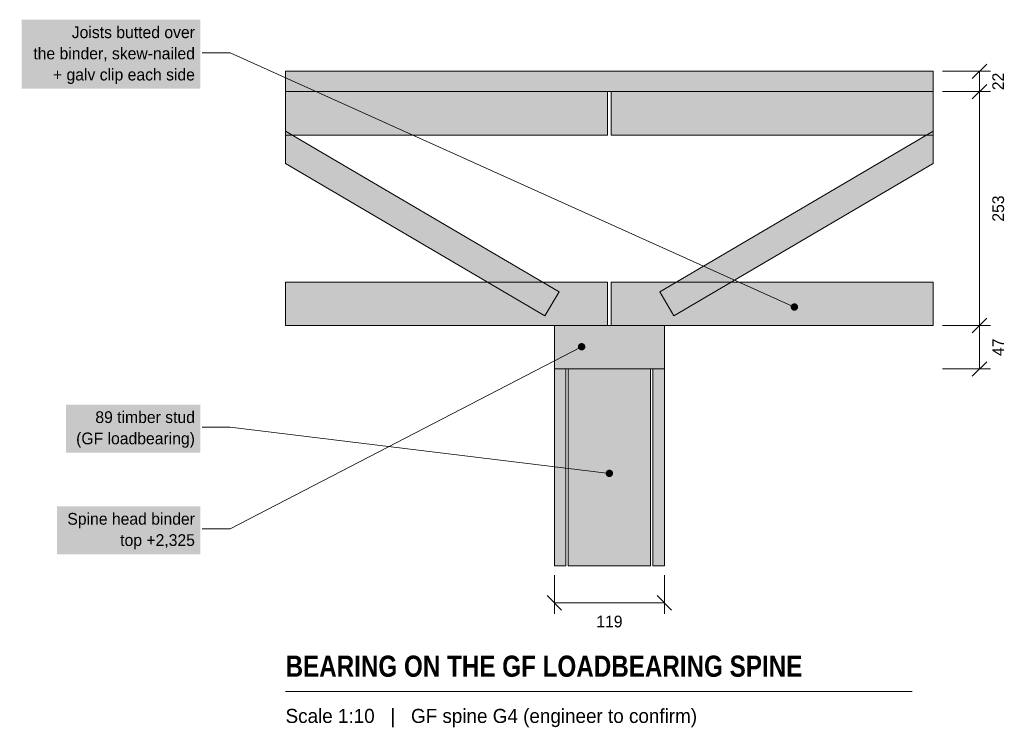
# Model space of a CAD drawing. Header units: millimetres. Extents: x 1844 to 2908, y 1889 to 2656.
import ezdxf
from ezdxf.enums import TextEntityAlignment as Align

# ---------------------------------------------------------------- set-up
doc = ezdxf.new("R2010")
doc.units = ezdxf.units.MM
for name, color, linetype in [('FILL-C_6B451A', 7, 'Continuous'), ('FILL-C_735940', 7, 'Continuous'), ('FILL-LIGHT', 7, 'Continuous'), ('FILL-MASONRY_FILL', 7, 'Continuous'), ('FILL-TIMBER', 7, 'Continuous'), ('FILL-WHITE', 7, 'Continuous'), ('LINE-C_595966', 7, 'Continuous'), ('LINE-C_6B451A', 7, 'Continuous'), ('LINE-C_735940', 7, 'Continuous'), ('LINE-INK', 7, 'Continuous'), ('LINE-STEEL_GREY', 7, 'Continuous'), ('TEXT-C_6B451A', 7, 'Continuous'), ('TEXT-C_735940', 7, 'Continuous'), ('TEXT-INK', 7, 'Continuous'), ('TEXT-STEEL_GREY', 7, 'Continuous')]:
    doc.layers.add(name, color=color, linetype=linetype)
doc.styles.add('OpenSansCondensed-Bold', font='OpenSansCondensed-Bold.ttf')

msp = doc.modelspace()

# ---------------------------------------------------------------- hatches: boundary and pattern name
at = {"layer": 'FILL-C_6B451A', "true_color": 0x6b451a}
h = msp.add_hatch(color=256, dxfattribs=at)
h.dxf.hatch_style = 1
h.paths.add_polyline_path([(2685.5, 2345), (2685.4, 2346), (2685, 2347), (2684.3, 2347.8), (2683.5, 2348.5), (2682.5, 2348.9), (2681.5, 2349), (2680.5, 2348.9), (2679.5, 2348.5), (2678.7, 2347.8), (2678, 2347), (2677.6, 2346), (2677.5, 2345), (2677.6, 2344), (2678, 2343), (2678.7, 2342.2), (2679.5, 2341.5), (2680.5, 2341.1), (2681.5, 2341), (2682.5, 2341.1), (2683.5, 2341.5), (2684.3, 2342.2), (2685, 2343), (2685.4, 2344)])
at = {"layer": 'FILL-C_735940', "true_color": 0x735940}
h = msp.add_hatch(color=256, dxfattribs=at)
h.dxf.hatch_style = 1
h.paths.add_polyline_path([(2455.5, 2302), (2455.4, 2303), (2455, 2304), (2454.3, 2304.8), (2453.5, 2305.5), (2452.5, 2305.9), (2451.5, 2306), (2450.5, 2305.9), (2449.5, 2305.5), (2448.7, 2304.8), (2448, 2304), (2447.6, 2303), (2447.5, 2302), (2447.6, 2301), (2448, 2300), (2448.7, 2299.2), (2449.5, 2298.5), (2450.5, 2298.1), (2451.5, 2298), (2452.5, 2298.1), (2453.5, 2298.5), (2454.3, 2299.2), (2455, 2300), (2455.4, 2301)])
h = msp.add_hatch(color=256, dxfattribs=at)
h.dxf.hatch_style = 1
h.paths.add_polyline_path([(2485.5, 2165), (2485.4, 2166), (2485, 2167), (2484.3, 2167.8), (2483.5, 2168.5), (2482.5, 2168.9), (2481.5, 2169), (2480.5, 2168.9), (2479.5, 2168.5), (2478.7, 2167.8), (2478, 2167), (2477.6, 2166), (2477.5, 2165), (2477.6, 2164), (2478, 2163), (2478.7, 2162.2), (2479.5, 2161.5), (2480.5, 2161.1), (2481.5, 2161), (2482.5, 2161.1), (2483.5, 2161.5), (2484.3, 2162.2), (2485, 2163), (2485.4, 2164)])
at = {"layer": 'FILL-LIGHT', "true_color": 0xccd1db}
h = msp.add_hatch(color=256, dxfattribs=at)
h.dxf.hatch_style = 1
h.paths.add_polyline_path([(2427.1, 2361.4), (2411.9, 2335.6), (2131.5, 2500.4), (2131.5, 2535.1)])
h = msp.add_hatch(color=256, dxfattribs=at)
h.dxf.hatch_style = 1
h.paths.add_polyline_path([(2535.9, 2361.4), (2831.5, 2535.1), (2831.5, 2500.4), (2551.1, 2335.6)])
at = {"layer": 'FILL-MASONRY_FILL', "true_color": 0xf7f0e0}
h = msp.add_hatch(color=256, dxfattribs=at)
h.dxf.hatch_style = 1
h.paths.add_polyline_path([(2526, 2065), (2526, 2278), (2437, 2278), (2437, 2065)])
at = {"layer": 'FILL-TIMBER', "true_color": 0xe0cc9e}
h = msp.add_hatch(color=256, dxfattribs=at)
h.dxf.hatch_style = 1
h.paths.add_polyline_path([(2831.5, 2578), (2831.5, 2600), (2131.5, 2600), (2131.5, 2578)])
at = {"layer": 'FILL-TIMBER', "true_color": 0xeddbb8}
h = msp.add_hatch(color=256, dxfattribs=at)
h.dxf.hatch_style = 1
h.paths.add_polyline_path([(2479.5, 2578), (2479.5, 2531), (2131.5, 2531), (2131.5, 2578)])
h = msp.add_hatch(color=256, dxfattribs=at)
h.dxf.hatch_style = 1
h.paths.add_polyline_path([(2483.5, 2578), (2831.5, 2578), (2831.5, 2531), (2483.5, 2531)])
h = msp.add_hatch(color=256, dxfattribs=at)
h.dxf.hatch_style = 1
h.paths.add_polyline_path([(2479.5, 2372), (2479.5, 2325), (2131.5, 2325), (2131.5, 2372)])
h = msp.add_hatch(color=256, dxfattribs=at)
h.dxf.hatch_style = 1
h.paths.add_polyline_path([(2483.5, 2372), (2831.5, 2372), (2831.5, 2325), (2483.5, 2325)])
at = {"layer": 'FILL-TIMBER', "true_color": 0xe6dbcc}
h = msp.add_hatch(color=256, dxfattribs=at)
h.dxf.hatch_style = 1
h.paths.add_polyline_path([(2541, 2278), (2541, 2325), (2422, 2325), (2422, 2278)])
at = {"layer": 'FILL-WHITE', "true_color": 0xffffff}
h = msp.add_hatch(color=256, dxfattribs=at)
h.dxf.hatch_style = 1
h.paths.add_polyline_path([(1846.1, 2581.1), (2039.5, 2581.1), (2039.5, 2655.9), (1846.1, 2655.9)])
at = {"layer": 'FILL-WHITE', "true_color": 0xf2f2f2}
h = msp.add_hatch(color=256, dxfattribs=at)
h.dxf.hatch_style = 1
h.paths.add_polyline_path([(2434.5, 2065), (2434.5, 2278), (2422, 2278), (2422, 2065)])
h = msp.add_hatch(color=256, dxfattribs=at)
h.dxf.hatch_style = 1
h.paths.add_polyline_path([(2541, 2065), (2541, 2278), (2528.5, 2278), (2528.5, 2065)])
at = {"layer": 'FILL-WHITE', "true_color": 0xffffff}
h = msp.add_hatch(color=256, dxfattribs=at)
h.dxf.hatch_style = 1
h.paths.add_polyline_path([(1894.2, 2187.5), (2039.5, 2187.5), (2039.5, 2239.4), (1894.2, 2239.4)])
h = msp.add_hatch(color=256, dxfattribs=at)
h.dxf.hatch_style = 1
h.paths.add_polyline_path([(1884.3, 2077.5), (2039.5, 2077.5), (2039.5, 2129.4), (1884.3, 2129.4)])

# ---------------------------------------------------------------- linework, layer by layer
at = {"layer": 'LINE-C_595966', "lineweight": 5}
for points in [[(2427.1, 2361.4), (2411.9, 2335.6), (2131.5, 2500.4), (2131.5, 2535.1)], [(2535.9, 2361.4), (2831.5, 2535.1), (2831.5, 2500.4), (2551.1, 2335.6)]]:
    msp.add_lwpolyline(points, close=True, dxfattribs=at)
at = {"layer": 'LINE-C_6B451A', "lineweight": 5}
for p, q in [((2071.5, 2620), (2041.5, 2620)), ((2681.5, 2345), (2071.5, 2620))]:
    msp.add_line(p, q, dxfattribs=at)
for points in [[(2479.5, 2578), (2479.5, 2531), (2131.5, 2531), (2131.5, 2578)], [(2483.5, 2578), (2831.5, 2578), (2831.5, 2531), (2483.5, 2531)], [(2479.5, 2372), (2479.5, 2325), (2131.5, 2325), (2131.5, 2372)], [(2483.5, 2372), (2831.5, 2372), (2831.5, 2325), (2483.5, 2325)]]:
    msp.add_lwpolyline(points, close=True, dxfattribs=at)
at = {"layer": 'LINE-C_735940', "lineweight": 5}
for p, q in [((2451.5, 2302), (2071.5, 2105)), ((2071.5, 2215), (2041.5, 2215)), ((2481.5, 2165), (2071.5, 2215)), ((2071.5, 2105), (2041.5, 2105))]:
    msp.add_line(p, q, dxfattribs=at)
for points in [[(2541, 2278), (2541, 2325), (2422, 2325), (2422, 2278)], [(2526, 2065), (2526, 2278), (2437, 2278), (2437, 2065)]]:
    msp.add_lwpolyline(points, close=True, dxfattribs=at)
at = {"layer": 'LINE-INK', "lineweight": 5}
for p, q in [((2873.7, 2592.2), (2889.3, 2607.8)), ((2841.5, 2600), (2893.5, 2600)), ((2881.5, 2278), (2881.5, 2600)), ((2841.5, 2578), (2893.5, 2578)), ((2873.7, 2570.2), (2889.3, 2585.8)), ((2873.7, 2317.2), (2889.3, 2332.8)), ((2841.5, 2325), (2893.5, 2325)), ((2841.5, 2278), (2893.5, 2278)), ((2873.7, 2270.2), (2889.3, 2285.8)), ((2422, 2055), (2422, 2013)), ((2541, 2055), (2541, 2013)), ((2414.2, 2032.8), (2429.8, 2017.2)), ((2533.2, 2032.8), (2548.8, 2017.2)), ((2422, 2025), (2541, 2025)), ((2131.5, 1929), (2808.9, 1929))]:
    msp.add_line(p, q, dxfattribs=at)
msp.add_lwpolyline([(2831.5, 2578), (2831.5, 2600), (2131.5, 2600), (2131.5, 2578)], close=True, dxfattribs=at)
at = {"layer": 'LINE-STEEL_GREY', "lineweight": 5}
for points in [[(2434.5, 2065), (2434.5, 2278), (2422, 2278), (2422, 2065)], [(2541, 2065), (2541, 2278), (2528.5, 2278), (2528.5, 2065)]]:
    msp.add_lwpolyline(points, close=True, dxfattribs=at)

# ---------------------------------------------------------------- texts
at = {"layer": 'TEXT-C_6B451A'}
for s, p in [('Joists butted over', (2033.5, 2635.9)), ('the binder, skew-nailed', (2033.5, 2613)), ('+ galv clip each side', (2033.5, 2590.1))]:
    msp.add_text(s, height=12.7, dxfattribs=at).set_placement(p, align=Align.RIGHT)
at = {"layer": 'TEXT-C_735940'}
for s, p in [('89 timber stud', (2033.5, 2219.5)), ('(GF loadbearing)', (2033.5, 2196.5)), ('Spine head binder', (2033.5, 2109.5)), ('top +2,325', (2033.5, 2086.5))]:
    msp.add_text(s, height=12.7, dxfattribs=at).set_placement(p, align=Align.RIGHT)
at = {"layer": 'TEXT-INK'}
for s, p in [('22', (2908.1, 2589)), ('253', (2908.1, 2451.5)), ('47', (2908.1, 2301.5))]:
    msp.add_text(s, height=12.7, rotation=90, dxfattribs=at).set_placement(p, align=Align.CENTER)
msp.add_text('119', height=12.7, dxfattribs=at).set_placement((2481.5, 1998.4), align=Align.CENTER)
at = {"layer": 'TEXT-INK', "style": 'OpenSansCondensed-Bold'}
msp.add_text('BEARING ON THE GF LOADBEARING SPINE', height=22.86, dxfattribs=at).set_placement((2131.5, 1945))
at = {"layer": 'TEXT-STEEL_GREY'}
msp.add_text('Scale 1:10   |   GF spine G4 (engineer to confirm)', height=15.24, dxfattribs=at).set_placement((2131.5, 1895))

doc.saveas('drawing.dxf')
